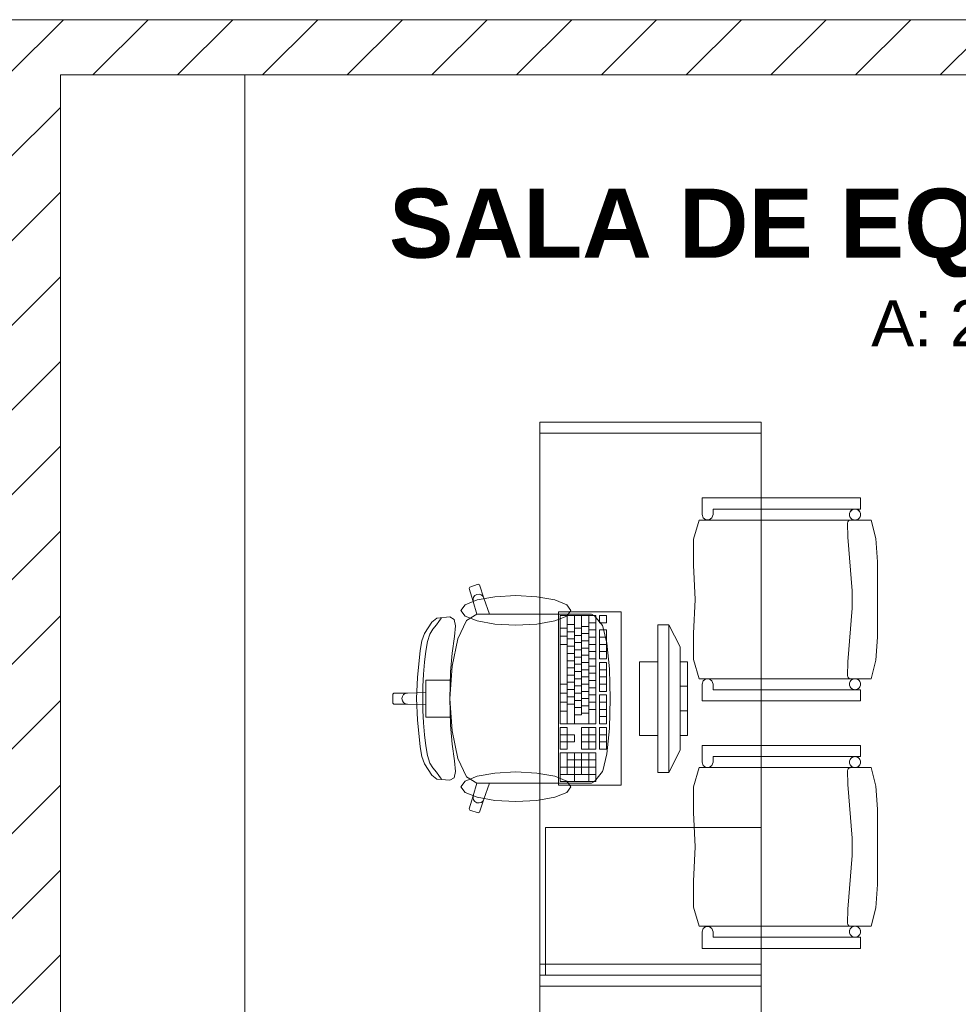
# Model space of a CAD drawing. Header units: millimetres. Extents: x 2826 to 3034, y 1533 to 1590.
# Tile 153 of 248: x 2993.64 to 2996.19, y 1550.09 to 1552.76. Entities that reach past the tile are written whole.
import ezdxf
from ezdxf.enums import TextEntityAlignment as Align

# ---------------------------------------------------------------- set-up
doc = ezdxf.new("R2010")
doc.units = ezdxf.units.MM
doc.layers.add('_Caneta_No__220', color=7, linetype='Continuous', lineweight=15, true_color=0x8a8a8a)
doc.styles.add('ESTILO_GERADO_1', font='arialbd.ttf')
doc.styles.add('ESTILO_GERADO_2', font='arial.ttf')

# ---------------------------------------------------------------- blocks, each defined once
blk = doc.blocks.new('A$Cdd268059')
at = {"layer": '_Caneta_No__220'}
h = blk.add_hatch(dxfattribs=at)
h.set_pattern_fill('TIJOLO_COMUM_0005', color=256, style=0, pattern_type=2)
h.set_pattern_definition([(45, (0.02328, 0.61931), (-0.1149048, 0.1149048), [])])
h.paths.add_polyline_path([(7.1511, 6.0693), (7.1511, 5.9193), (12.3187, 5.9193), (12.3187, 6.0693)])
h = blk.add_hatch(dxfattribs=at)
h.set_pattern_fill('TIJOLO_COMUM_0005', color=256, style=0, pattern_type=2)
h.set_pattern_definition([(45, (0.02328, 0.61931), (-0.1149048, 0.1149048), [])])
h.paths.add_polyline_path([(7.4011, 1.9693), (7.4011, 5.9193), (7.2511, 5.9193), (7.2511, 1.9693)])
for p, q in [((4.4708, 6.0693), (18.6963, 6.0693)), ((13.2952, 5.9193), (7.4011, 5.9193)), ((7.4011, 5.9193), (7.4011, 1.9693)), ((7.9011, 5.9193), (7.4011, 5.9193)), ((7.4011, 5.9193), (7.4011, 1.9693)), ((7.9011, 1.9693), (7.9011, 5.9193)), ((9.1412, 4.7723), (9.1412, 4.7273)), ((9.5704, 4.7723), (9.1412, 4.7723)), ((9.5704, 4.7423), (9.5704, 4.7723)), ((9.1412, 4.7273), (9.1435, 4.7185)), ((9.1677, 4.7185), (9.1706, 4.7273)), ((9.1706, 4.7273), (9.1706, 4.7423)), ((9.1706, 4.7423), (9.5704, 4.7423)), ((9.1332, 4.7123), (9.118, 4.6604)), ((9.599, 4.7123), (9.1332, 4.7123)), ((9.1435, 4.7185), (9.151, 4.7131)), ((9.151, 4.7131), (9.1603, 4.7131)), ((9.1603, 4.7131), (9.1677, 4.7185)), ((9.5355, 4.705), (9.5357, 4.7064)), ((9.5355, 4.7043), (9.5355, 4.705)), ((9.5365, 4.6663), (9.5355, 4.7043)), ((9.5357, 4.7064), (9.5362, 4.7077)), ((9.5362, 4.7077), (9.5369, 4.7089)), ((9.5369, 4.7089), (9.5378, 4.71)), ((9.5378, 4.71), (9.5389, 4.7109)), ((9.5389, 4.7109), (9.5401, 4.7116)), ((9.5401, 4.7116), (9.5414, 4.7121)), ((9.5414, 4.7121), (9.5428, 4.7123)), ((9.6117, 4.662), (9.599, 4.7123)), ((9.118, 4.6604), (9.1177, 4.5903)), ((9.5475, 4.5208), (9.5365, 4.6663)), ((9.6167, 4.5994), (9.6117, 4.662)), ((9.6167, 4.4973), (9.6167, 4.5994)), ((9.1177, 4.5903), (9.1219, 4.4973)), ((8.511, 4.5308), (8.5091, 4.527)), ((8.5091, 4.527), (8.5205, 4.4916)), ((8.5338, 4.5383), (8.511, 4.5308)), ((8.5376, 4.5364), (8.5338, 4.5383)), ((8.549, 4.501), (8.5376, 4.5364)), ((9.5475, 4.4738), (9.5475, 4.5208)), ((8.5214, 4.5031), (8.5198, 4.4975)), ((8.5198, 4.4975), (8.5205, 4.4916)), ((8.5205, 4.4916), (8.5302, 4.4575)), ((8.525, 4.5078), (8.5214, 4.5031)), ((8.5301, 4.5107), (8.525, 4.5078)), ((8.5359, 4.5113), (8.5301, 4.5107)), ((8.5415, 4.5097), (8.5359, 4.5113)), ((8.5461, 4.5061), (8.5415, 4.5097)), ((8.549, 4.501), (8.5461, 4.5061)), ((8.5647, 4.4576), (8.549, 4.501)), ((9.1219, 4.4973), (9.1177, 4.4044)), ((9.6167, 4.3953), (9.6167, 4.4973)), ((9.5365, 4.3283), (9.5475, 4.4738)), ((8.408, 4.4359), (8.3879, 4.4048)), ((8.4212, 4.4464), (8.408, 4.4359)), ((8.4204, 4.428), (8.4266, 4.4371)), ((8.4572, 4.4497), (8.4212, 4.4464)), ((8.4266, 4.4371), (8.4317, 4.4433)), ((8.4317, 4.4433), (8.4343, 4.4471)), ((8.4688, 4.443), (8.4572, 4.4497)), ((8.4718, 4.4258), (8.4688, 4.443)), ((8.5023, 4.4401), (8.4786, 4.3904)), ((8.5302, 4.4575), (8.5023, 4.4401)), ((8.5304, 4.4576), (8.5302, 4.4575)), ((8.5304, 4.4576), (8.5647, 4.4576)), ((8.7738, 4.4576), (8.5647, 4.4576)), ((8.756, 4.4535), (8.756, 4.1598)), ((8.853, 4.4535), (8.756, 4.4535)), ((8.8098, 4.4576), (8.7738, 4.4576)), ((8.7754, 4.4535), (8.7754, 4.1598)), ((8.7948, 4.4535), (8.7948, 4.1598)), ((8.8409, 4.4576), (8.8098, 4.4576)), ((8.8142, 4.4535), (8.8142, 4.1842)), ((8.8336, 4.4535), (8.8336, 4.1598)), ((8.8336, 4.4339), (8.853, 4.4339)), ((8.8495, 4.453), (8.8409, 4.4576)), ((8.8706, 4.4262), (8.8495, 4.453)), ((8.853, 4.1598), (8.853, 4.4535)), ((8.8627, 4.4535), (8.8627, 4.4339)), ((8.882, 4.4535), (8.8627, 4.4535)), ((8.8627, 4.4339), (8.882, 4.4339)), ((8.882, 4.4339), (8.882, 4.4535)), ((8.4027, 4.4031), (8.4103, 4.4163)), ((8.4103, 4.4163), (8.4204, 4.428)), ((8.4693, 4.3969), (8.4718, 4.4258)), ((8.756, 4.4192), (8.7754, 4.4192)), ((8.7754, 4.429), (8.7948, 4.429)), ((8.7754, 4.4095), (8.7948, 4.4095)), ((8.7948, 4.4192), (8.8142, 4.4192)), ((8.8142, 4.4241), (8.8336, 4.4241)), ((8.8336, 4.4144), (8.853, 4.4144)), ((8.8627, 4.4144), (8.8627, 4.336)), ((8.882, 4.4144), (8.8627, 4.4144)), ((8.8715, 4.4241), (8.8706, 4.4262)), ((8.8822, 4.3782), (8.8715, 4.4241)), ((8.882, 4.336), (8.882, 4.4144)), ((9.0211, 4.4283), (9.0211, 4.0283)), ((9.0511, 4.4283), (9.0211, 4.4283)), ((9.0511, 4.0283), (9.0511, 4.4283)), ((9.0511, 4.4283), (9.0811, 4.3683)), ((8.3807, 4.3849), (8.3759, 4.359)), ((8.3879, 4.4048), (8.3807, 4.3849)), ((8.3915, 4.3568), (8.3964, 4.3828)), ((8.3964, 4.3828), (8.4027, 4.4031)), ((8.4786, 4.3904), (8.4627, 4.3161)), ((8.4634, 4.3515), (8.4693, 4.3969)), ((8.756, 4.3972), (8.7754, 4.3972)), ((8.7754, 4.3899), (8.7948, 4.3899)), ((8.7948, 4.3997), (8.8142, 4.3997)), ((8.7948, 4.3801), (8.8142, 4.3801)), ((8.8142, 4.4046), (8.8336, 4.4046)), ((8.8142, 4.385), (8.8336, 4.385)), ((8.8336, 4.3948), (8.853, 4.3948)), ((8.8627, 4.3948), (8.882, 4.3948)), ((9.1177, 4.4044), (9.118, 4.3342)), ((9.6117, 4.3326), (9.6167, 4.3953)), ((8.3759, 4.359), (8.3689, 4.2858)), ((8.3878, 4.3269), (8.3915, 4.3568)), ((8.756, 4.3752), (8.7754, 4.3752)), ((8.7754, 4.3703), (8.7948, 4.3703)), ((8.7948, 4.3605), (8.8142, 4.3605)), ((8.8142, 4.3654), (8.8336, 4.3654)), ((8.8336, 4.3752), (8.853, 4.3752)), ((8.8336, 4.3556), (8.853, 4.3556)), ((8.8627, 4.3752), (8.882, 4.3752)), ((8.8627, 4.3556), (8.882, 4.3556)), ((8.8894, 4.3094), (8.8822, 4.3782)), ((9.0811, 4.3683), (9.0811, 4.0883)), ((8.3852, 4.2944), (8.3878, 4.3269)), ((8.4588, 4.3006), (8.4634, 4.3515)), ((8.7754, 4.3507), (8.7948, 4.3507)), ((8.7754, 4.3311), (8.7948, 4.3311)), ((8.7948, 4.3409), (8.8142, 4.3409)), ((8.8142, 4.3458), (8.8336, 4.3458)), ((8.8142, 4.3262), (8.8336, 4.3262)), ((8.8336, 4.336), (8.853, 4.336)), ((8.8627, 4.336), (8.882, 4.336)), ((8.8627, 4.3262), (8.8627, 4.2479)), ((8.882, 4.3262), (8.8627, 4.3262)), ((8.882, 4.2479), (8.882, 4.3262)), ((8.9711, 4.3283), (8.9711, 4.1283)), ((9.0211, 4.3283), (8.9711, 4.3283)), ((9.0211, 4.1283), (9.0211, 4.3283)), ((9.0811, 4.3283), (9.0811, 4.1283)), ((9.1011, 4.3283), (9.0811, 4.3283)), ((9.1011, 4.1283), (9.1011, 4.3283)), ((9.118, 4.3342), (9.1332, 4.2823)), ((9.5355, 4.2903), (9.5365, 4.3283)), ((9.599, 4.2823), (9.6117, 4.3326)), ((8.4564, 4.2283), (8.4588, 4.3006)), ((8.4627, 4.3161), (8.4603, 4.2786)), ((8.7754, 4.3115), (8.7948, 4.3115)), ((8.7948, 4.3213), (8.8142, 4.3213)), ((8.7948, 4.3017), (8.8142, 4.3017)), ((8.8142, 4.3066), (8.8336, 4.3066)), ((8.8336, 4.3164), (8.853, 4.3164)), ((8.8627, 4.3066), (8.882, 4.3066)), ((8.8895, 4.3083), (8.8894, 4.3094)), ((8.8919, 4.2283), (8.8895, 4.3083)), ((8.3689, 4.2858), (8.3667, 4.2283)), ((8.3838, 4.261), (8.3852, 4.2944)), ((8.4216, 4.2786), (8.3917, 4.2786)), ((8.3917, 4.2786), (8.3917, 4.2452)), ((8.4603, 4.2786), (8.4216, 4.2786)), ((8.4603, 4.2786), (8.4571, 4.2283)), ((8.7754, 4.292), (8.7948, 4.292)), ((8.7754, 4.2724), (8.7948, 4.2724)), ((8.7948, 4.2822), (8.8142, 4.2822)), ((8.8142, 4.2871), (8.8336, 4.2871)), ((8.8336, 4.2969), (8.853, 4.2969)), ((8.8336, 4.2773), (8.853, 4.2773)), ((8.8627, 4.2871), (8.882, 4.2871)), ((9.1332, 4.2823), (9.599, 4.2823)), ((9.1435, 4.2761), (9.1412, 4.2673)), ((9.151, 4.2816), (9.1435, 4.2761)), ((9.1603, 4.2816), (9.151, 4.2816)), ((9.1677, 4.2761), (9.1603, 4.2816)), ((9.1706, 4.2673), (9.1677, 4.2761)), ((9.5355, 4.2896), (9.5355, 4.2903)), ((9.5357, 4.2883), (9.5355, 4.2896)), ((9.5362, 4.2869), (9.5357, 4.2883)), ((9.5369, 4.2857), (9.5362, 4.2869)), ((9.5378, 4.2847), (9.5369, 4.2857)), ((9.5389, 4.2838), (9.5378, 4.2847)), ((9.5401, 4.2831), (9.5389, 4.2838)), ((8.3833, 4.2283), (8.3838, 4.261)), ((8.756, 4.2675), (8.7754, 4.2675)), ((8.7754, 4.2528), (8.7948, 4.2528)), ((8.7948, 4.2626), (8.8142, 4.2626)), ((8.8142, 4.2675), (8.8336, 4.2675)), ((8.8142, 4.2479), (8.8336, 4.2479)), ((8.8336, 4.2577), (8.853, 4.2577)), ((8.8627, 4.2675), (8.882, 4.2675)), ((8.8627, 4.2479), (8.882, 4.2479)), ((9.0811, 4.2616), (9.1011, 4.2616)), ((9.1412, 4.2673), (9.1412, 4.2223)), ((9.1706, 4.2523), (9.1706, 4.2673)), ((9.5704, 4.2523), (9.1706, 4.2523)), ((9.5704, 4.2223), (9.5704, 4.2523)), ((8.3049, 4.2434), (8.3019, 4.2404)), ((8.3019, 4.2404), (8.3019, 4.2283)), ((8.3019, 4.2162), (8.3019, 4.2283)), ((8.3418, 4.2434), (8.3049, 4.2434)), ((8.328, 4.2341), (8.3269, 4.2283)), ((8.328, 4.2225), (8.3269, 4.2283)), ((8.3312, 4.239), (8.328, 4.2341)), ((8.3312, 4.2176), (8.328, 4.2225)), ((8.3361, 4.2423), (8.3312, 4.239)), ((8.3418, 4.2434), (8.3361, 4.2423)), ((8.3917, 4.2452), (8.3418, 4.2434)), ((8.3689, 4.1708), (8.3667, 4.2283)), ((8.3833, 4.2283), (8.3838, 4.1956)), ((8.3917, 4.2452), (8.3917, 4.2283)), ((8.3917, 4.2114), (8.3917, 4.2283)), ((8.4564, 4.2283), (8.4588, 4.156)), ((8.4603, 4.178), (8.4571, 4.2283)), ((8.756, 4.243), (8.7754, 4.243)), ((8.7754, 4.2332), (8.7948, 4.2332)), ((8.7948, 4.243), (8.8142, 4.243)), ((8.7948, 4.2234), (8.8142, 4.2234)), ((8.8142, 4.2283), (8.8336, 4.2283)), ((8.8336, 4.2381), (8.853, 4.2381)), ((8.8627, 4.2381), (8.8627, 4.1598)), ((8.882, 4.2381), (8.8627, 4.2381)), ((8.882, 4.1598), (8.882, 4.2381)), ((8.8919, 4.2283), (8.8895, 4.1483)), ((9.1412, 4.2223), (9.5704, 4.2223)), ((8.3049, 4.2132), (8.3019, 4.2162)), ((8.3418, 4.2132), (8.3049, 4.2132)), ((8.3361, 4.2144), (8.3312, 4.2176)), ((8.3418, 4.2132), (8.3361, 4.2144)), ((8.3917, 4.2114), (8.3418, 4.2132)), ((8.3838, 4.1956), (8.3852, 4.1622)), ((8.3917, 4.178), (8.3917, 4.2114)), ((8.756, 4.2185), (8.7754, 4.2185)), ((8.756, 4.194), (8.7754, 4.194)), ((8.7754, 4.2136), (8.7948, 4.2136)), ((8.7948, 4.2038), (8.8142, 4.2038)), ((8.8142, 4.2087), (8.8336, 4.2087)), ((8.8336, 4.2185), (8.853, 4.2185)), ((8.8336, 4.1989), (8.853, 4.1989)), ((8.8627, 4.2185), (8.882, 4.2185)), ((8.8627, 4.1989), (8.882, 4.1989)), ((9.0811, 4.195), (9.1011, 4.195)), ((8.3759, 4.0976), (8.3689, 4.1708)), ((8.4216, 4.178), (8.3917, 4.178)), ((8.4603, 4.178), (8.4216, 4.178)), ((8.4627, 4.1406), (8.4603, 4.178)), ((8.7948, 4.1842), (8.8142, 4.1842)), ((8.8142, 4.1891), (8.8336, 4.1891)), ((8.8627, 4.1794), (8.882, 4.1794)), ((8.3852, 4.1622), (8.3878, 4.1298)), ((8.4588, 4.156), (8.4634, 4.1051)), ((8.4786, 4.0662), (8.4627, 4.1406)), ((8.756, 4.1598), (8.853, 4.1598)), ((8.756, 4.15), (8.756, 4.0912)), ((8.7754, 4.15), (8.756, 4.15)), ((8.7754, 4.1304), (8.7754, 4.15)), ((8.8142, 4.15), (8.8142, 4.0912)), ((8.853, 4.15), (8.8142, 4.15)), ((8.8336, 4.15), (8.8336, 4.0912)), ((8.853, 4.0912), (8.853, 4.15)), ((8.8627, 4.1598), (8.882, 4.1598)), ((8.8627, 4.15), (8.8627, 4.0912)), ((8.882, 4.15), (8.8627, 4.15)), ((8.882, 4.0912), (8.882, 4.15)), ((8.8894, 4.1472), (8.8822, 4.0785)), ((8.8895, 4.1483), (8.8894, 4.1472)), ((8.3878, 4.1298), (8.3915, 4.0998)), ((8.756, 4.1304), (8.7754, 4.1304)), ((8.7948, 4.1304), (8.7754, 4.1304)), ((8.7754, 4.1304), (8.7754, 4.1108)), ((8.7948, 4.1108), (8.7948, 4.1304)), ((8.8142, 4.1304), (8.853, 4.1304)), ((8.8627, 4.1304), (8.882, 4.1304)), ((8.9711, 4.1283), (9.0211, 4.1283)), ((9.0811, 4.1283), (9.1011, 4.1283)), ((8.3807, 4.0717), (8.3759, 4.0976)), ((8.3915, 4.0998), (8.3964, 4.0738)), ((8.4634, 4.1051), (8.4693, 4.0598)), ((8.756, 4.1108), (8.7754, 4.1108)), ((8.756, 4.0912), (8.7754, 4.0912)), ((8.7754, 4.0912), (8.7754, 4.1108)), ((8.7754, 4.1108), (8.7948, 4.1108)), ((8.8142, 4.1108), (8.853, 4.1108)), ((8.8142, 4.0912), (8.853, 4.0912)), ((8.8627, 4.1108), (8.882, 4.1108)), ((8.8627, 4.0912), (8.882, 4.0912)), ((9.0511, 4.0283), (9.0811, 4.0883)), ((9.1412, 4.101), (9.1412, 4.056)), ((9.5704, 4.101), (9.1412, 4.101)), ((9.5704, 4.071), (9.5704, 4.101)), ((8.3879, 4.0518), (8.3807, 4.0717)), ((8.3964, 4.0738), (8.4027, 4.0535)), ((8.4693, 4.0598), (8.4718, 4.0309)), ((8.5023, 4.0165), (8.4786, 4.0662)), ((8.756, 4.0814), (8.756, 4.0031)), ((8.853, 4.0814), (8.756, 4.0814)), ((8.7754, 4.0814), (8.7754, 4.0227)), ((8.7754, 4.0619), (8.853, 4.0619)), ((8.7948, 4.0814), (8.7948, 4.0031)), ((8.8142, 4.0814), (8.8142, 4.0227)), ((8.8336, 4.0814), (8.8336, 4.0031)), ((8.853, 4.0031), (8.853, 4.0814)), ((8.8822, 4.0785), (8.8715, 4.0325)), ((9.1706, 4.056), (9.1706, 4.071)), ((9.1706, 4.071), (9.5704, 4.071)), ((8.408, 4.0207), (8.3879, 4.0518)), ((8.4027, 4.0535), (8.4103, 4.0403)), ((8.4103, 4.0403), (8.4204, 4.0286)), ((8.756, 4.0423), (8.853, 4.0423)), ((8.8715, 4.0325), (8.8706, 4.0304)), ((9.1332, 4.041), (9.118, 3.9891)), ((9.599, 4.041), (9.1332, 4.041)), ((9.1412, 4.056), (9.1435, 4.0472)), ((9.1435, 4.0472), (9.151, 4.0417)), ((9.151, 4.0417), (9.1603, 4.0417)), ((9.1603, 4.0417), (9.1677, 4.0472)), ((9.1677, 4.0472), (9.1706, 4.056)), ((9.5355, 4.0337), (9.5357, 4.0351)), ((9.5355, 4.033), (9.5355, 4.0337)), ((9.5365, 3.995), (9.5355, 4.033)), ((9.5357, 4.0351), (9.5362, 4.0364)), ((9.5362, 4.0364), (9.5369, 4.0376)), ((9.5369, 4.0376), (9.5378, 4.0387)), ((9.5378, 4.0387), (9.5389, 4.0396)), ((9.5389, 4.0396), (9.5401, 4.0403)), ((9.5401, 4.0403), (9.5414, 4.0408)), ((9.5414, 4.0408), (9.5428, 4.041)), ((9.6117, 3.9907), (9.599, 4.041)), ((8.4212, 4.0102), (8.408, 4.0207)), ((8.4204, 4.0286), (8.4266, 4.0196)), ((8.4572, 4.0069), (8.4212, 4.0102)), ((8.4266, 4.0196), (8.4317, 4.0133)), ((8.4317, 4.0133), (8.4343, 4.0095)), ((8.4688, 4.0136), (8.4572, 4.0069)), ((8.4718, 4.0309), (8.4688, 4.0136)), ((8.5302, 3.9992), (8.5023, 4.0165)), ((8.756, 4.0227), (8.853, 4.0227)), ((8.8706, 4.0304), (8.8495, 4.0036)), ((9.0211, 4.0283), (9.0511, 4.0283)), ((8.5205, 3.965), (8.5302, 3.9992)), ((8.5304, 3.999), (8.5302, 3.9992)), ((8.5304, 3.999), (8.5647, 3.999)), ((8.5647, 3.999), (8.549, 3.9557)), ((8.7738, 3.999), (8.5647, 3.999)), ((8.756, 4.0031), (8.853, 4.0031)), ((8.8098, 3.999), (8.7738, 3.999)), ((8.8409, 3.999), (8.8098, 3.999)), ((8.8495, 4.0036), (8.8409, 3.999)), ((9.118, 3.9891), (9.1177, 3.919)), ((9.5475, 3.8495), (9.5365, 3.995)), ((9.6167, 3.928), (9.6117, 3.9907)), ((8.5091, 3.9296), (8.5205, 3.965)), ((8.5198, 3.9591), (8.5205, 3.965)), ((8.5214, 3.9535), (8.5198, 3.9591)), ((8.525, 3.9488), (8.5214, 3.9535)), ((8.549, 3.9557), (8.5376, 3.9203)), ((8.549, 3.9557), (8.5461, 3.9505)), ((8.511, 3.9258), (8.5091, 3.9296)), ((8.5338, 3.9183), (8.511, 3.9258)), ((8.5301, 3.946), (8.525, 3.9488)), ((8.5359, 3.9453), (8.5301, 3.946)), ((8.5415, 3.9469), (8.5359, 3.9453)), ((8.5461, 3.9505), (8.5415, 3.9469)), ((9.6167, 3.826), (9.6167, 3.928)), ((8.5376, 3.9203), (8.5338, 3.9183)), ((9.1177, 3.919), (9.1219, 3.826)), ((8.7161, 3.4783), (8.7161, 3.8783)), ((8.7161, 3.8783), (9.3011, 3.8783)), ((9.5475, 3.8025), (9.5475, 3.8495)), ((9.1219, 3.826), (9.1177, 3.733)), ((9.6167, 3.724), (9.6167, 3.826)), ((9.5365, 3.657), (9.5475, 3.8025)), ((9.1177, 3.733), (9.118, 3.6629)), ((9.6117, 3.6613), (9.6167, 3.724)), ((9.118, 3.6629), (9.1332, 3.611)), ((9.599, 3.611), (9.6117, 3.6613)), ((9.5355, 3.619), (9.5365, 3.657)), ((9.1332, 3.611), (9.599, 3.611)), ((9.1435, 3.6048), (9.1412, 3.596)), ((9.151, 3.6103), (9.1435, 3.6048)), ((9.1603, 3.6103), (9.151, 3.6103)), ((9.1677, 3.6048), (9.1603, 3.6103)), ((9.1706, 3.596), (9.1677, 3.6048)), ((9.5355, 3.6183), (9.5355, 3.619)), ((9.5357, 3.6169), (9.5355, 3.6183)), ((9.5362, 3.6156), (9.5357, 3.6169)), ((9.5369, 3.6144), (9.5362, 3.6156)), ((9.5378, 3.6133), (9.5369, 3.6144)), ((9.5389, 3.6124), (9.5378, 3.6133)), ((9.5401, 3.6117), (9.5389, 3.6124)), ((9.1412, 3.596), (9.1412, 3.551)), ((9.1706, 3.581), (9.1706, 3.596)), ((9.5704, 3.581), (9.1706, 3.581)), ((9.5704, 3.551), (9.5704, 3.581)), ((9.1412, 3.551), (9.5704, 3.551))]:
    blk.add_line(p, q, dxfattribs=at)
for points in [[(12.3187, 6.0693), (7.1511, 6.0693)], [(7.4011, 5.9193), (12.3187, 5.9193)], [(7.4011, 1.9693), (7.4011, 5.9193)]]:
    blk.add_lwpolyline(points, dxfattribs=at)
for points in [[(9.3011, 4.9783), (9.3011, 3.4783), (8.7011, 3.4783), (8.7011, 4.9783)], [(8.7011, 4.9483), (8.7011, 4.9783), (9.3011, 4.9783), (9.3011, 4.9483)], [(9.1412, 4.7723), (9.1412, 4.7273), (9.1435, 4.7185), (9.151, 4.7131), (9.1603, 4.7131), (9.1677, 4.7185), (9.1706, 4.7273), (9.1706, 4.7423), (9.5704, 4.7423), (9.5704, 4.7723)], [(9.5705, 4.7273), (9.5702, 4.7299), (9.5695, 4.7325), (9.5684, 4.7348), (9.5669, 4.737), (9.5651, 4.7388), (9.563, 4.7403), (9.5606, 4.7414), (9.5581, 4.7421), (9.5555, 4.7423), (9.5529, 4.7421), (9.5503, 4.7414), (9.548, 4.7403), (9.5458, 4.7388), (9.544, 4.737), (9.5425, 4.7348), (9.5414, 4.7325), (9.5407, 4.7299), (9.5405, 4.7273), (9.5407, 4.7247), (9.5414, 4.7222), (9.5425, 4.7198), (9.544, 4.7177), (9.5458, 4.7158), (9.548, 4.7143), (9.5503, 4.7132), (9.5529, 4.7126), (9.5555, 4.7123), (9.5581, 4.7126), (9.5606, 4.7132), (9.563, 4.7143), (9.5651, 4.7158), (9.5669, 4.7177), (9.5684, 4.7198), (9.5695, 4.7222), (9.5702, 4.7247)], [(9.1332, 4.7123), (9.118, 4.6604), (9.1177, 4.5903), (9.1219, 4.4973), (9.1177, 4.4044), (9.118, 4.3342), (9.1332, 4.2823), (9.599, 4.2823), (9.6117, 4.3326), (9.6167, 4.3953), (9.6167, 4.4973), (9.6167, 4.5994), (9.6117, 4.662), (9.599, 4.7123)], [(8.636, 4.5076), (8.579, 4.5045), (8.5306, 4.4958), (8.4983, 4.4827), (8.487, 4.4673), (8.4983, 4.4519), (8.5306, 4.4389), (8.579, 4.4301), (8.636, 4.4271), (8.693, 4.4301), (8.7414, 4.4389), (8.7737, 4.4519), (8.785, 4.4673), (8.7737, 4.4827), (8.7414, 4.4958), (8.693, 4.5045)], [(8.9211, 4.4633), (8.7511, 4.4633), (8.7511, 3.9933), (8.9211, 3.9933)], [(9.1706, 4.2523), (9.1706, 4.2673), (9.1677, 4.2761), (9.1603, 4.2816), (9.151, 4.2816), (9.1435, 4.2761), (9.1412, 4.2673), (9.1412, 4.2223), (9.5704, 4.2223), (9.5704, 4.2523)], [(9.5705, 4.2673), (9.5702, 4.2699), (9.5695, 4.2725), (9.5684, 4.2748), (9.5669, 4.277), (9.5651, 4.2788), (9.563, 4.2803), (9.5606, 4.2814), (9.5581, 4.2821), (9.5555, 4.2823), (9.5529, 4.2821), (9.5503, 4.2814), (9.548, 4.2803), (9.5458, 4.2788), (9.544, 4.277), (9.5425, 4.2748), (9.5414, 4.2725), (9.5407, 4.2699), (9.5405, 4.2673), (9.5407, 4.2647), (9.5414, 4.2622), (9.5425, 4.2598), (9.544, 4.2577), (9.5458, 4.2558), (9.548, 4.2543), (9.5503, 4.2532), (9.5529, 4.2526), (9.5555, 4.2523), (9.5581, 4.2526), (9.5606, 4.2532), (9.563, 4.2543), (9.5651, 4.2558), (9.5669, 4.2577), (9.5684, 4.2598), (9.5695, 4.2622), (9.5702, 4.2647)], [(9.1412, 4.101), (9.1412, 4.056), (9.1435, 4.0472), (9.151, 4.0417), (9.1603, 4.0417), (9.1677, 4.0472), (9.1706, 4.056), (9.1706, 4.071), (9.5704, 4.071), (9.5704, 4.101)], [(9.5705, 4.056), (9.5702, 4.0586), (9.5695, 4.0611), (9.5684, 4.0635), (9.5669, 4.0656), (9.5651, 4.0675), (9.563, 4.069), (9.5606, 4.0701), (9.5581, 4.0708), (9.5555, 4.071), (9.5529, 4.0708), (9.5503, 4.0701), (9.548, 4.069), (9.5458, 4.0675), (9.544, 4.0656), (9.5425, 4.0635), (9.5414, 4.0611), (9.5407, 4.0586), (9.5405, 4.056), (9.5407, 4.0534), (9.5414, 4.0509), (9.5425, 4.0485), (9.544, 4.0464), (9.5458, 4.0445), (9.548, 4.043), (9.5503, 4.0419), (9.5529, 4.0412), (9.5555, 4.041), (9.5581, 4.0412), (9.5606, 4.0419), (9.563, 4.043), (9.5651, 4.0445), (9.5669, 4.0464), (9.5684, 4.0485), (9.5695, 4.0509), (9.5702, 4.0534)], [(9.1332, 4.041), (9.118, 3.9891), (9.1177, 3.919), (9.1219, 3.826), (9.1177, 3.733), (9.118, 3.6629), (9.1332, 3.611), (9.599, 3.611), (9.6117, 3.6613), (9.6167, 3.724), (9.6167, 3.826), (9.6167, 3.928), (9.6117, 3.9907), (9.599, 4.041)], [(8.636, 3.9491), (8.579, 3.9521), (8.5306, 3.9608), (8.4983, 3.9739), (8.487, 3.9893), (8.4983, 4.0047), (8.5306, 4.0178), (8.579, 4.0265), (8.636, 4.0296), (8.693, 4.0265), (8.7414, 4.0178), (8.7737, 4.0047), (8.785, 3.9893), (8.7737, 3.9739), (8.7414, 3.9608), (8.693, 3.9521)], [(9.1706, 3.581), (9.1706, 3.596), (9.1677, 3.6048), (9.1603, 3.6103), (9.151, 3.6103), (9.1435, 3.6048), (9.1412, 3.596), (9.1412, 3.551), (9.5704, 3.551), (9.5704, 3.581)], [(9.5705, 3.596), (9.5702, 3.5986), (9.5695, 3.6011), (9.5684, 3.6035), (9.5669, 3.6056), (9.5651, 3.6075), (9.563, 3.609), (9.5606, 3.6101), (9.5581, 3.6108), (9.5555, 3.611), (9.5529, 3.6108), (9.5503, 3.6101), (9.548, 3.609), (9.5458, 3.6075), (9.544, 3.6056), (9.5425, 3.6035), (9.5414, 3.6011), (9.5407, 3.5986), (9.5405, 3.596), (9.5407, 3.5934), (9.5414, 3.5909), (9.5425, 3.5885), (9.544, 3.5864), (9.5458, 3.5845), (9.548, 3.583), (9.5503, 3.5819), (9.5529, 3.5812), (9.5555, 3.581), (9.5581, 3.5812), (9.5606, 3.5819), (9.563, 3.583), (9.5651, 3.5845), (9.5669, 3.5864), (9.5684, 3.5885), (9.5695, 3.5909), (9.5702, 3.5934)], [(8.7011, 3.4783), (8.7011, 3.5083), (9.3011, 3.5083), (9.3011, 3.4783)], [(9.3011, 3.4783), (9.3011, 1.9783), (8.7011, 1.9783), (8.7011, 3.4783)], [(8.7011, 3.4483), (8.7011, 3.4783), (9.3011, 3.4783), (9.3011, 3.4483)]]:
    blk.add_lwpolyline(points, close=True, dxfattribs=at)
for centre, start_param, end_param in [((9.5555, 4.7273), 4.712389, 7.853982), ((9.5555, 4.7273), 1.570796, 4.712389), ((9.5555, 4.2673), 4.712389, 7.853982), ((9.5555, 4.2673), 1.570796, 4.712389), ((9.5555, 4.056), 4.712389, 7.853982), ((9.5555, 4.056), 1.570796, 4.712389), ((9.5555, 3.596), 4.712389, 7.853982), ((9.5555, 3.596), 1.570796, 4.712389)]:
    blk.add_ellipse(centre, major_axis=(0, 0.015), ratio=0.9996, start_param=start_param, end_param=end_param, dxfattribs=at)
for s, height, style, p in [('SALA DE EQUIPE TÉCNICA', 0.1875, 'ESTILO_GERADO_1', (8.2918, 5.4238)), ('A: 23,28', 0.125, 'ESTILO_GERADO_2', (9.5995, 5.1837))]:
    blk.add_text(s, height=height, dxfattribs=dict(at, style=style)).set_placement(p)
at = {"layer": '_Caneta_No__220', "style": 'ESTILO_GERADO_2'}
for p in [(34.4309, 10.5457), (35.0309, 10.5457)]:
    blk.add_attdef('txt', text='', height=0.12, dxfattribs=at).set_placement(p, align=Align.MIDDLE_CENTER)
blk.add_attdef('txt', text='', height=0.12, rotation=90, dxfattribs=at).set_placement((1.2958, 6.4033), align=Align.MIDDLE_CENTER)

msp = doc.modelspace()

# ---------------------------------------------------------------- block references
msp.add_blockref('A$Cdd268059', (2986.3533, 1546.6934))

doc.saveas('drawing.dxf')
